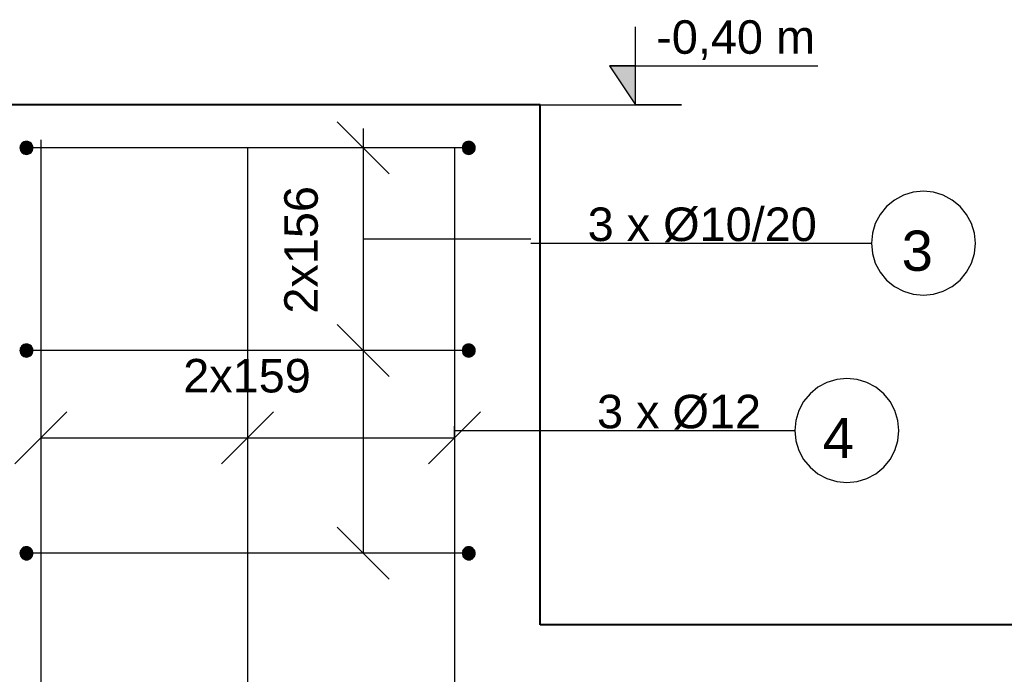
# Model space of a CAD drawing. Extents: x 68682 to 121374, y -47510 to -252.
# Tile 27 of 38: x 102433 to 104325, y -4450 to -3191. Entities that reach past the tile are written whole.
import ezdxf

# ---------------------------------------------------------------- set-up
doc = ezdxf.new("R2010")
doc.units = 0
doc.header["$LTSCALE"] = 1.125
doc.layers.add('--K_Fundamenty_lawy_przekroj', color=41, linetype='Continuous', lineweight=40)
doc.layers.add('--TW_Wymiary', color=1, linetype='Continuous')
doc.layers.add('BZ_PRETW', color=3, linetype='Continuous')
doc.styles.add('ISOCPEUR', font='arial.ttf', dxfattribs={"width": 0.8, "height": 150})

msp = doc.modelspace()

# ---------------------------------------------------------------- hatches: boundary and pattern name
at = {"linetype": 'Continuous'}
msp.add_hatch(color=256, dxfattribs=at).paths.add_polyline_path([(103616.31, -3354.35), (103566.31, -3279.35), (103616.31, -3279.35)])
at = {"layer": 'BZ_PRETW', "linetype": 'Continuous'}
for points in [[(102446.07, -3447.4), (102438.72, -3430.12), (102446.07, -3424.79)], [(102443.63, -3449.55), (102441.28, -3425.74), (102443.63, -3425.03)], [(102446.07, -3449.79), (102443.63, -3425.03), (102446.07, -3424.79)], [(102443.63, -3449.55), (102443.63, -3425.03), (102446.07, -3449.79)], [(102446.07, -3449.79), (102446.07, -3424.79), (102448.51, -3449.55)], [(102448.51, -3449.55), (102446.07, -3424.79), (102448.51, -3425.03)], [(102446.07, -3447.4), (102446.07, -3424.79), (102453.41, -3447.4)], [(102453.41, -3447.4), (102446.07, -3424.79), (102453.41, -3430.12)], [(102448.51, -3449.55), (102448.51, -3425.03), (102450.85, -3448.83)], [(102450.85, -3448.83), (102448.51, -3425.03), (102450.85, -3425.74)], [(103296.07, -3447.4), (103288.72, -3430.12), (103296.07, -3424.79)], [(103293.63, -3449.55), (103291.28, -3425.74), (103293.63, -3425.03)], [(103296.07, -3449.79), (103293.63, -3425.03), (103296.07, -3424.79)], [(103293.63, -3449.55), (103293.63, -3425.03), (103296.07, -3449.79)], [(103296.07, -3449.79), (103296.07, -3424.79), (103298.51, -3449.55)], [(103298.51, -3449.55), (103296.07, -3424.79), (103298.51, -3425.03)], [(103296.07, -3447.4), (103296.07, -3424.79), (103303.41, -3447.4)], [(103303.41, -3447.4), (103296.07, -3424.79), (103303.41, -3430.12)], [(103298.51, -3449.55), (103298.51, -3425.03), (103300.85, -3448.83)], [(103300.85, -3448.83), (103298.51, -3425.03), (103300.85, -3425.74)], [(102433.81, -3439.72), (102433.57, -3437.29), (102433.81, -3434.85)], [(102434.52, -3442.07), (102433.81, -3434.85), (102434.52, -3432.5)], [(102433.81, -3439.72), (102433.81, -3434.85), (102434.52, -3442.07)], [(102438.72, -3447.4), (102434.18, -3433.42), (102438.72, -3430.12)], [(102435.67, -3444.23), (102434.52, -3432.5), (102435.67, -3430.34)], [(102434.52, -3442.07), (102434.52, -3432.5), (102435.67, -3444.23)], [(102437.23, -3446.12), (102435.67, -3430.34), (102437.23, -3428.45)], [(102435.67, -3444.23), (102435.67, -3430.34), (102437.23, -3446.12)], [(102439.12, -3447.68), (102437.23, -3428.45), (102439.12, -3426.89)], [(102437.23, -3446.12), (102437.23, -3428.45), (102439.12, -3447.68)], [(102438.72, -3447.4), (102438.72, -3430.12), (102446.07, -3447.4)], [(102441.28, -3448.83), (102439.12, -3426.89), (102441.28, -3425.74)], [(102439.12, -3447.68), (102439.12, -3426.89), (102441.28, -3448.83)], [(102441.28, -3448.83), (102441.28, -3425.74), (102443.63, -3449.55)], [(102450.85, -3448.83), (102450.85, -3425.74), (102453.01, -3447.68)], [(102453.01, -3447.68), (102450.85, -3425.74), (102453.01, -3426.89)], [(102453.01, -3447.68), (102453.01, -3426.89), (102454.91, -3446.12)], [(102454.91, -3446.12), (102453.01, -3426.89), (102454.91, -3428.45)], [(102453.41, -3447.4), (102453.41, -3430.12), (102457.95, -3433.42)], [(102454.91, -3446.12), (102454.91, -3428.45), (102456.46, -3444.23)], [(102456.46, -3444.23), (102454.91, -3428.45), (102456.46, -3430.34)], [(102456.46, -3444.23), (102456.46, -3430.34), (102457.61, -3442.07)], [(102457.61, -3442.07), (102456.46, -3430.34), (102457.61, -3432.5)], [(102457.61, -3442.07), (102457.61, -3432.5), (102458.33, -3439.72)], [(102458.33, -3439.72), (102457.61, -3432.5), (102458.33, -3434.85)], [(102458.33, -3439.72), (102458.33, -3434.85), (102458.57, -3437.29)], [(103283.81, -3439.72), (103283.57, -3437.29), (103283.81, -3434.85)], [(103284.52, -3442.07), (103283.81, -3434.85), (103284.52, -3432.5)], [(103283.81, -3439.72), (103283.81, -3434.85), (103284.52, -3442.07)], [(103288.72, -3447.4), (103284.18, -3433.42), (103288.72, -3430.12)], [(103285.67, -3444.23), (103284.52, -3432.5), (103285.67, -3430.34)], [(103284.52, -3442.07), (103284.52, -3432.5), (103285.67, -3444.23)], [(103287.23, -3446.12), (103285.67, -3430.34), (103287.23, -3428.45)], [(103285.67, -3444.23), (103285.67, -3430.34), (103287.23, -3446.12)], [(103289.12, -3447.68), (103287.23, -3428.45), (103289.12, -3426.89)], [(103287.23, -3446.12), (103287.23, -3428.45), (103289.12, -3447.68)], [(103288.72, -3447.4), (103288.72, -3430.12), (103296.07, -3447.4)], [(103291.28, -3448.83), (103289.12, -3426.89), (103291.28, -3425.74)], [(103289.12, -3447.68), (103289.12, -3426.89), (103291.28, -3448.83)], [(103291.28, -3448.83), (103291.28, -3425.74), (103293.63, -3449.55)], [(103300.85, -3448.83), (103300.85, -3425.74), (103303.01, -3447.68)], [(103303.01, -3447.68), (103300.85, -3425.74), (103303.01, -3426.89)], [(103303.01, -3447.68), (103303.01, -3426.89), (103304.91, -3446.12)], [(103304.91, -3446.12), (103303.01, -3426.89), (103304.91, -3428.45)], [(103303.41, -3447.4), (103303.41, -3430.12), (103307.95, -3433.42)], [(103304.91, -3446.12), (103304.91, -3428.45), (103306.46, -3444.23)], [(103306.46, -3444.23), (103304.91, -3428.45), (103306.46, -3430.34)], [(103306.46, -3444.23), (103306.46, -3430.34), (103307.61, -3442.07)], [(103307.61, -3442.07), (103306.46, -3430.34), (103307.61, -3432.5)], [(103307.61, -3442.07), (103307.61, -3432.5), (103308.33, -3439.72)], [(103308.33, -3439.72), (103307.61, -3432.5), (103308.33, -3434.85)], [(103308.33, -3439.72), (103308.33, -3434.85), (103308.57, -3437.29)], [(102434.52, -3831.85), (102433.81, -3824.63), (102434.52, -3822.28)], [(102438.72, -3837.18), (102434.18, -3823.21), (102438.72, -3819.91)], [(102435.67, -3834.01), (102434.52, -3822.28), (102435.67, -3820.12)], [(102434.52, -3831.85), (102434.52, -3822.28), (102435.67, -3834.01)], [(102437.23, -3835.91), (102435.67, -3820.12), (102437.23, -3818.23)], [(102435.67, -3834.01), (102435.67, -3820.12), (102437.23, -3835.91)], [(102439.12, -3837.46), (102437.23, -3818.23), (102439.12, -3816.67)], [(102437.23, -3835.91), (102437.23, -3818.23), (102439.12, -3837.46)], [(102446.07, -3837.18), (102438.72, -3819.91), (102446.07, -3814.57)], [(102438.72, -3837.18), (102438.72, -3819.91), (102446.07, -3837.18)], [(102441.28, -3838.62), (102439.12, -3816.67), (102441.28, -3815.52)], [(102439.12, -3837.46), (102439.12, -3816.67), (102441.28, -3838.62)], [(102443.63, -3839.33), (102441.28, -3815.52), (102443.63, -3814.81)], [(102441.28, -3838.62), (102441.28, -3815.52), (102443.63, -3839.33)], [(102446.07, -3839.57), (102443.63, -3814.81), (102446.07, -3814.57)], [(102443.63, -3839.33), (102443.63, -3814.81), (102446.07, -3839.57)], [(102446.07, -3839.57), (102446.07, -3814.57), (102448.51, -3839.33)], [(102448.51, -3839.33), (102446.07, -3814.57), (102448.51, -3814.81)], [(102446.07, -3837.18), (102446.07, -3814.57), (102453.41, -3837.18)], [(102453.41, -3837.18), (102446.07, -3814.57), (102453.41, -3819.91)], [(102448.51, -3839.33), (102448.51, -3814.81), (102450.85, -3838.62)], [(102450.85, -3838.62), (102448.51, -3814.81), (102450.85, -3815.52)], [(102450.85, -3838.62), (102450.85, -3815.52), (102453.01, -3837.46)], [(102453.01, -3837.46), (102450.85, -3815.52), (102453.01, -3816.67)], [(102453.01, -3837.46), (102453.01, -3816.67), (102454.91, -3835.91)], [(102454.91, -3835.91), (102453.01, -3816.67), (102454.91, -3818.23)], [(102453.41, -3837.18), (102453.41, -3819.91), (102457.95, -3823.21)], [(102454.91, -3835.91), (102454.91, -3818.23), (102456.46, -3834.01)], [(102456.46, -3834.01), (102454.91, -3818.23), (102456.46, -3820.12)], [(102456.46, -3834.01), (102456.46, -3820.12), (102457.61, -3831.85)], [(102457.61, -3831.85), (102456.46, -3820.12), (102457.61, -3822.28)], [(102457.61, -3831.85), (102457.61, -3822.28), (102458.33, -3829.51)], [(102458.33, -3829.51), (102457.61, -3822.28), (102458.33, -3824.63)], [(103284.52, -3831.85), (103283.81, -3824.63), (103284.52, -3822.28)], [(103288.72, -3837.18), (103284.18, -3823.21), (103288.72, -3819.91)], [(103285.67, -3834.01), (103284.52, -3822.28), (103285.67, -3820.12)], [(103284.52, -3831.85), (103284.52, -3822.28), (103285.67, -3834.01)], [(103287.23, -3835.91), (103285.67, -3820.12), (103287.23, -3818.23)], [(103285.67, -3834.01), (103285.67, -3820.12), (103287.23, -3835.91)], [(103289.12, -3837.46), (103287.23, -3818.23), (103289.12, -3816.67)], [(103287.23, -3835.91), (103287.23, -3818.23), (103289.12, -3837.46)], [(103296.07, -3837.18), (103288.72, -3819.91), (103296.07, -3814.57)], [(103288.72, -3837.18), (103288.72, -3819.91), (103296.07, -3837.18)], [(103291.28, -3838.62), (103289.12, -3816.67), (103291.28, -3815.52)], [(103289.12, -3837.46), (103289.12, -3816.67), (103291.28, -3838.62)], [(103293.63, -3839.33), (103291.28, -3815.52), (103293.63, -3814.81)], [(103291.28, -3838.62), (103291.28, -3815.52), (103293.63, -3839.33)], [(103296.07, -3839.57), (103293.63, -3814.81), (103296.07, -3814.57)], [(103293.63, -3839.33), (103293.63, -3814.81), (103296.07, -3839.57)], [(103296.07, -3839.57), (103296.07, -3814.57), (103298.51, -3839.33)], [(103298.51, -3839.33), (103296.07, -3814.57), (103298.51, -3814.81)], [(103296.07, -3837.18), (103296.07, -3814.57), (103303.41, -3837.18)], [(103303.41, -3837.18), (103296.07, -3814.57), (103303.41, -3819.91)], [(103298.51, -3839.33), (103298.51, -3814.81), (103300.85, -3838.62)], [(103300.85, -3838.62), (103298.51, -3814.81), (103300.85, -3815.52)], [(103300.85, -3838.62), (103300.85, -3815.52), (103303.01, -3837.46)], [(103303.01, -3837.46), (103300.85, -3815.52), (103303.01, -3816.67)], [(103303.01, -3837.46), (103303.01, -3816.67), (103304.91, -3835.91)], [(103304.91, -3835.91), (103303.01, -3816.67), (103304.91, -3818.23)], [(103303.41, -3837.18), (103303.41, -3819.91), (103307.95, -3823.21)], [(103304.91, -3835.91), (103304.91, -3818.23), (103306.46, -3834.01)], [(103306.46, -3834.01), (103304.91, -3818.23), (103306.46, -3820.12)], [(103306.46, -3834.01), (103306.46, -3820.12), (103307.61, -3831.85)], [(103307.61, -3831.85), (103306.46, -3820.12), (103307.61, -3822.28)], [(103307.61, -3831.85), (103307.61, -3822.28), (103308.33, -3829.51)], [(103308.33, -3829.51), (103307.61, -3822.28), (103308.33, -3824.63)], [(102433.81, -3829.51), (102433.57, -3827.07), (102433.81, -3824.63)], [(102433.81, -3829.51), (102433.81, -3824.63), (102434.52, -3831.85)], [(102458.33, -3829.51), (102458.33, -3824.63), (102458.57, -3827.07)], [(103283.81, -3829.51), (103283.57, -3827.07), (103283.81, -3824.63)], [(103283.81, -3829.51), (103283.81, -3824.63), (103284.52, -3831.85)], [(103308.33, -3829.51), (103308.33, -3824.63), (103308.57, -3827.07)], [(102433.81, -4219.29), (102433.57, -4216.85), (102433.81, -4214.41)], [(102434.52, -4221.63), (102433.81, -4214.41), (102434.52, -4212.07)], [(102433.81, -4219.29), (102433.81, -4214.41), (102434.52, -4221.63)], [(102438.72, -4226.96), (102434.18, -4212.99), (102438.72, -4209.69)], [(102435.67, -4223.8), (102434.52, -4212.07), (102435.67, -4209.91)], [(102434.52, -4221.63), (102434.52, -4212.07), (102435.67, -4223.8)], [(102437.23, -4225.69), (102435.67, -4209.91), (102437.23, -4208.01)], [(102435.67, -4223.8), (102435.67, -4209.91), (102437.23, -4225.69)], [(102439.12, -4227.24), (102437.23, -4208.01), (102439.12, -4206.46)], [(102437.23, -4225.69), (102437.23, -4208.01), (102439.12, -4227.24)], [(102446.07, -4226.96), (102438.72, -4209.69), (102446.07, -4204.35)], [(102438.72, -4226.96), (102438.72, -4209.69), (102446.07, -4226.96)], [(102441.28, -4228.4), (102439.12, -4206.46), (102441.28, -4205.3)], [(102439.12, -4227.24), (102439.12, -4206.46), (102441.28, -4228.4)], [(102443.63, -4229.11), (102441.28, -4205.3), (102443.63, -4204.59)], [(102441.28, -4228.4), (102441.28, -4205.3), (102443.63, -4229.11)], [(102446.07, -4229.35), (102443.63, -4204.59), (102446.07, -4204.35)], [(102443.63, -4229.11), (102443.63, -4204.59), (102446.07, -4229.35)], [(102446.07, -4229.35), (102446.07, -4204.35), (102448.51, -4229.11)], [(102448.51, -4229.11), (102446.07, -4204.35), (102448.51, -4204.59)], [(102446.07, -4226.96), (102446.07, -4204.35), (102453.41, -4226.96)], [(102453.41, -4226.96), (102446.07, -4204.35), (102453.41, -4209.69)], [(102448.51, -4229.11), (102448.51, -4204.59), (102450.85, -4228.4)], [(102450.85, -4228.4), (102448.51, -4204.59), (102450.85, -4205.3)], [(102450.85, -4228.4), (102450.85, -4205.3), (102453.01, -4227.24)], [(102453.01, -4227.24), (102450.85, -4205.3), (102453.01, -4206.46)], [(102453.01, -4227.24), (102453.01, -4206.46), (102454.91, -4225.69)], [(102454.91, -4225.69), (102453.01, -4206.46), (102454.91, -4208.01)], [(102453.41, -4226.96), (102453.41, -4209.69), (102457.95, -4212.99)], [(102454.91, -4225.69), (102454.91, -4208.01), (102456.46, -4223.8)], [(102456.46, -4223.8), (102454.91, -4208.01), (102456.46, -4209.91)], [(102456.46, -4223.8), (102456.46, -4209.91), (102457.61, -4221.63)], [(102457.61, -4221.63), (102456.46, -4209.91), (102457.61, -4212.07)], [(102457.61, -4221.63), (102457.61, -4212.07), (102458.33, -4219.29)], [(102458.33, -4219.29), (102457.61, -4212.07), (102458.33, -4214.41)], [(102458.33, -4219.29), (102458.33, -4214.41), (102458.57, -4216.85)], [(103283.81, -4219.29), (103283.57, -4216.85), (103283.81, -4214.41)], [(103284.52, -4221.63), (103283.81, -4214.41), (103284.52, -4212.07)], [(103283.81, -4219.29), (103283.81, -4214.41), (103284.52, -4221.63)], [(103288.72, -4226.96), (103284.18, -4212.99), (103288.72, -4209.69)], [(103285.67, -4223.8), (103284.52, -4212.07), (103285.67, -4209.91)], [(103284.52, -4221.63), (103284.52, -4212.07), (103285.67, -4223.8)], [(103287.23, -4225.69), (103285.67, -4209.91), (103287.23, -4208.01)], [(103285.67, -4223.8), (103285.67, -4209.91), (103287.23, -4225.69)], [(103289.12, -4227.24), (103287.23, -4208.01), (103289.12, -4206.46)], [(103287.23, -4225.69), (103287.23, -4208.01), (103289.12, -4227.24)], [(103296.07, -4226.96), (103288.72, -4209.69), (103296.07, -4204.35)], [(103288.72, -4226.96), (103288.72, -4209.69), (103296.07, -4226.96)], [(103291.28, -4228.4), (103289.12, -4206.46), (103291.28, -4205.3)], [(103289.12, -4227.24), (103289.12, -4206.46), (103291.28, -4228.4)], [(103293.63, -4229.11), (103291.28, -4205.3), (103293.63, -4204.59)], [(103291.28, -4228.4), (103291.28, -4205.3), (103293.63, -4229.11)], [(103296.07, -4229.35), (103293.63, -4204.59), (103296.07, -4204.35)], [(103293.63, -4229.11), (103293.63, -4204.59), (103296.07, -4229.35)], [(103296.07, -4229.35), (103296.07, -4204.35), (103298.51, -4229.11)], [(103298.51, -4229.11), (103296.07, -4204.35), (103298.51, -4204.59)], [(103296.07, -4226.96), (103296.07, -4204.35), (103303.41, -4226.96)], [(103303.41, -4226.96), (103296.07, -4204.35), (103303.41, -4209.69)], [(103298.51, -4229.11), (103298.51, -4204.59), (103300.85, -4228.4)], [(103300.85, -4228.4), (103298.51, -4204.59), (103300.85, -4205.3)], [(103300.85, -4228.4), (103300.85, -4205.3), (103303.01, -4227.24)], [(103303.01, -4227.24), (103300.85, -4205.3), (103303.01, -4206.46)], [(103303.01, -4227.24), (103303.01, -4206.46), (103304.91, -4225.69)], [(103304.91, -4225.69), (103303.01, -4206.46), (103304.91, -4208.01)], [(103303.41, -4226.96), (103303.41, -4209.69), (103307.95, -4212.99)], [(103304.91, -4225.69), (103304.91, -4208.01), (103306.46, -4223.8)], [(103306.46, -4223.8), (103304.91, -4208.01), (103306.46, -4209.91)], [(103306.46, -4223.8), (103306.46, -4209.91), (103307.61, -4221.63)], [(103307.61, -4221.63), (103306.46, -4209.91), (103307.61, -4212.07)], [(103307.61, -4221.63), (103307.61, -4212.07), (103308.33, -4219.29)], [(103308.33, -4219.29), (103307.61, -4212.07), (103308.33, -4214.41)], [(103308.33, -4219.29), (103308.33, -4214.41), (103308.57, -4216.85)]]:
    msp.add_hatch(color=256, dxfattribs=at).paths.add_polyline_path(points)

# ---------------------------------------------------------------- linework, layer by layer
at = {"layer": '--K_Fundamenty_lawy_przekroj'}
for p, q in [((103433.57, -3354.35), (102308.57, -3354.35)), ((103433.57, -4354.35), (103433.57, -3354.35)), ((105371.07, -4354.35), (103433.57, -4354.35))]:
    msp.add_line(p, q, dxfattribs=at)
at = {"layer": '--TW_Wymiary'}
for p, q in [((103143.46, -3487.29), (103043.46, -3387.29)), ((103043.46, -3387.29), (103143.46, -3487.29)), ((103165.83, -3437.29), (102973.46, -3437.29)), ((103165.83, -3437.29), (102973.46, -3437.29)), ((103093.46, -3437.29), (103093.46, -3827.07)), ((103093.46, -3437.29), (103093.46, -3437.29)), ((104114.32, -3537.57), (104099.16, -3550.01)), ((104131.6, -3528.33), (104114.32, -3537.57)), ((104150.36, -3522.64), (104131.6, -3528.33)), ((104169.87, -3520.72), (104150.36, -3522.64)), ((104189.38, -3522.64), (104169.87, -3520.72)), ((104208.14, -3528.33), (104189.38, -3522.64)), ((104225.43, -3537.57), (104208.14, -3528.33)), ((104240.58, -3550.01), (104225.43, -3537.57)), ((104099.16, -3550.01), (104086.73, -3565.16)), ((104253.02, -3565.16), (104240.58, -3550.01)), ((104086.73, -3565.16), (104077.49, -3582.45)), ((104262.26, -3582.45), (104253.02, -3565.16)), ((104077.49, -3582.45), (104071.79, -3601.21)), ((104267.95, -3601.21), (104262.26, -3582.45)), ((103093.46, -3612.35), (103415.6, -3612.35)), ((104071.79, -3601.21), (104069.87, -3620.72)), ((104269.87, -3620.72), (104267.95, -3601.21)), ((103415.6, -3620.72), (104069.87, -3620.72)), ((104069.87, -3620.72), (104071.79, -3640.23)), ((104267.95, -3640.23), (104269.87, -3620.72)), ((104071.79, -3640.23), (104077.49, -3658.99)), ((104262.26, -3658.99), (104267.95, -3640.23)), ((104077.49, -3658.99), (104086.73, -3676.28)), ((104253.02, -3676.28), (104262.26, -3658.99)), ((104086.73, -3676.28), (104099.16, -3691.43)), ((104240.58, -3691.43), (104253.02, -3676.28)), ((104099.16, -3691.43), (104114.32, -3703.87)), ((104114.32, -3703.87), (104131.6, -3713.11)), ((104208.14, -3713.11), (104225.43, -3703.87)), ((104225.43, -3703.87), (104240.58, -3691.43)), ((104131.6, -3713.11), (104150.36, -3718.8)), ((104150.36, -3718.8), (104169.87, -3720.72)), ((104169.87, -3720.72), (104189.38, -3718.8)), ((104189.38, -3718.8), (104208.14, -3713.11)), ((103143.46, -3877.07), (103043.46, -3777.07)), ((103043.46, -3777.07), (103143.46, -3877.07)), ((103165.83, -3827.07), (102973.46, -3827.07)), ((103165.83, -3827.07), (102973.46, -3827.07)), ((103093.46, -3827.07), (103093.46, -4216.85)), ((103093.46, -3827.07), (103093.46, -3827.07)), ((103967.28, -3897.69), (103952.12, -3910.13)), ((103984.57, -3888.45), (103967.28, -3897.69)), ((104003.33, -3882.76), (103984.57, -3888.45)), ((104022.83, -3880.84), (104003.33, -3882.76)), ((104042.34, -3882.76), (104022.83, -3880.84)), ((104061.1, -3888.45), (104042.34, -3882.76)), ((104078.39, -3897.69), (104061.1, -3888.45)), ((104093.55, -3910.13), (104078.39, -3897.69)), ((103952.12, -3910.13), (103939.69, -3925.28)), ((104105.98, -3925.28), (104093.55, -3910.13)), ((102473.57, -3922.7), (102473.57, -4115.08)), ((102473.57, -3922.7), (102473.57, -4115.08)), ((102871.07, -3922.7), (102871.07, -4115.08)), ((102871.07, -3922.7), (102871.07, -4115.08)), ((103268.57, -3922.7), (103268.57, -4115.08)), ((103268.57, -3922.7), (103268.57, -4115.08)), ((103939.69, -3925.28), (103930.45, -3942.57)), ((104115.22, -3942.57), (104105.98, -3925.28)), ((102523.57, -3945.08), (102423.57, -4045.08)), ((102921.07, -3945.08), (102821.07, -4045.08)), ((102821.07, -4045.08), (102921.07, -3945.08)), ((103218.57, -4045.08), (103318.57, -3945.08)), ((103930.45, -3942.57), (103924.76, -3961.33)), ((104120.91, -3961.33), (104115.22, -3942.57)), ((103268.57, -3995.08), (103268.57, -3972.46)), ((103924.76, -3961.33), (103922.83, -3980.84)), ((104122.83, -3980.84), (104120.91, -3961.33)), ((103268.57, -3980.84), (103922.83, -3980.84)), ((103922.83, -3980.84), (103924.76, -4000.35)), ((104120.91, -4000.35), (104122.83, -3980.84)), ((102473.57, -3995.08), (103268.57, -3995.08)), ((102473.57, -3995.08), (102871.07, -3995.08)), ((102871.07, -3995.08), (103268.57, -3995.08)), ((102871.07, -3995.08), (102871.07, -3995.08)), ((103268.57, -3995.08), (103268.57, -3995.08)), ((103268.57, -3995.08), (103268.57, -3995.08)), ((103924.76, -4000.35), (103930.45, -4019.11)), ((104115.22, -4019.11), (104120.91, -4000.35)), ((103930.45, -4019.11), (103939.69, -4036.4)), ((104105.98, -4036.4), (104115.22, -4019.11)), ((103939.69, -4036.4), (103952.12, -4051.55)), ((104093.55, -4051.55), (104105.98, -4036.4)), ((103952.12, -4051.55), (103967.28, -4063.99)), ((103967.28, -4063.99), (103984.57, -4073.23)), ((104061.1, -4073.23), (104078.39, -4063.99)), ((104078.39, -4063.99), (104093.55, -4051.55)), ((103984.57, -4073.23), (104003.33, -4078.92)), ((104003.33, -4078.92), (104022.83, -4080.84)), ((104022.83, -4080.84), (104042.34, -4078.92)), ((104042.34, -4078.92), (104061.1, -4073.23)), ((103043.46, -4166.85), (103143.46, -4266.85)), ((103165.83, -4216.85), (102973.46, -4216.85)), ((103165.83, -4216.85), (102973.46, -4216.85)), ((103093.46, -4216.85), (103093.46, -4216.85)), ((103093.46, -4216.85), (103093.46, -4216.85))]:
    msp.add_line(p, q, dxfattribs=at)
at = {"linetype": 'Continuous'}
for p, q in [((103616.31, -3354.35), (103616.31, -3204.31)), ((103566.31, -3279.35), (103616.31, -3354.35)), ((103566.31, -3279.35), (103966.81, -3279.35)), ((103616.31, -3279.35), (103566.31, -3279.35)), ((103566.31, -3279.35), (103616.31, -3354.35)), ((103616.31, -3354.35), (103616.31, -3279.35)), ((103367.93, -3354.35), (103705.24, -3354.35)), ((103705.24, -3354.35), (103616.31, -3354.35)), ((103093.46, -3399.77), (103093.46, -4216.85))]:
    msp.add_line(p, q, dxfattribs=at)
at = {"color": 3, "linetype": 'Continuous'}
for p, q in [((102473.57, -3875.08), (102473.57, -3875.08)), ((102473.57, -3875.08), (102473.57, -3875.08)), ((103268.57, -3875.08), (103268.57, -3875.08)), ((103268.57, -3875.08), (103268.57, -3875.08))]:
    msp.add_line(p, q, dxfattribs=at)
at = {"layer": 'BZ_PRETW', "linetype": 'Continuous'}
for p, q in [((102446.07, -3424.79), (102434.18, -3433.42)), ((102443.63, -3425.03), (102441.28, -3425.74)), ((102446.07, -3424.79), (102443.63, -3425.03)), ((102448.51, -3425.03), (102446.07, -3424.79)), ((102457.95, -3433.42), (102446.07, -3424.79)), ((102450.85, -3425.74), (102448.51, -3425.03)), ((102473.57, -3421.65), (102473.57, -5044.35)), ((103296.07, -3424.79), (103284.18, -3433.42)), ((103293.63, -3425.03), (103291.28, -3425.74)), ((103296.07, -3424.79), (103293.63, -3425.03)), ((103298.51, -3425.03), (103296.07, -3424.79)), ((103307.95, -3433.42), (103296.07, -3424.79)), ((103300.85, -3425.74), (103298.51, -3425.03)), ((102433.81, -3434.85), (102433.57, -3437.29)), ((102433.57, -3437.29), (102433.81, -3439.72)), ((102434.52, -3432.5), (102433.81, -3434.85)), ((102433.81, -3439.72), (102434.52, -3442.07)), ((102434.18, -3433.42), (102438.72, -3447.4)), ((102435.67, -3430.34), (102434.52, -3432.5)), ((102434.52, -3442.07), (102435.67, -3444.23)), ((102437.23, -3428.45), (102435.67, -3430.34)), ((102439.12, -3426.89), (102437.23, -3428.45)), ((102441.28, -3425.74), (102439.12, -3426.89)), ((102508.57, -3437.29), (102446.07, -3437.29)), ((102453.01, -3426.89), (102450.85, -3425.74)), ((102454.91, -3428.45), (102453.01, -3426.89)), ((102453.41, -3447.4), (102457.95, -3433.42)), ((102456.46, -3430.34), (102454.91, -3428.45)), ((102457.61, -3432.5), (102456.46, -3430.34)), ((102456.46, -3444.23), (102457.61, -3442.07)), ((102458.33, -3434.85), (102457.61, -3432.5)), ((102457.61, -3442.07), (102458.33, -3439.72)), ((102458.57, -3437.29), (102458.33, -3434.85)), ((102458.33, -3439.72), (102458.57, -3437.29)), ((102473.57, -3437.29), (102473.57, -5044.35)), ((103233.57, -3437.29), (102508.57, -3437.29)), ((102871.07, -3437.29), (102871.07, -5044.35)), ((103213.46, -3437.29), (103213.46, -3437.29)), ((103213.46, -3437.29), (103213.46, -3437.29)), ((103296.07, -3437.29), (103233.57, -3437.29)), ((103268.57, -3437.29), (103268.57, -5044.35)), ((103268.57, -3437.29), (103268.57, -5044.35)), ((103283.81, -3434.85), (103283.57, -3437.29)), ((103283.57, -3437.29), (103283.81, -3439.72)), ((103284.52, -3432.5), (103283.81, -3434.85)), ((103283.81, -3439.72), (103284.52, -3442.07)), ((103284.18, -3433.42), (103288.72, -3447.4)), ((103285.67, -3430.34), (103284.52, -3432.5)), ((103284.52, -3442.07), (103285.67, -3444.23)), ((103287.23, -3428.45), (103285.67, -3430.34)), ((103289.12, -3426.89), (103287.23, -3428.45)), ((103291.28, -3425.74), (103289.12, -3426.89)), ((103303.01, -3426.89), (103300.85, -3425.74)), ((103304.91, -3428.45), (103303.01, -3426.89)), ((103303.41, -3447.4), (103307.95, -3433.42)), ((103306.46, -3430.34), (103304.91, -3428.45)), ((103307.61, -3432.5), (103306.46, -3430.34)), ((103306.46, -3444.23), (103307.61, -3442.07)), ((103308.33, -3434.85), (103307.61, -3432.5)), ((103307.61, -3442.07), (103308.33, -3439.72)), ((103308.57, -3437.29), (103308.33, -3434.85)), ((103308.33, -3439.72), (103308.57, -3437.29)), ((102435.67, -3444.23), (102437.23, -3446.12)), ((102437.23, -3446.12), (102439.12, -3447.68)), ((102438.72, -3447.4), (102453.41, -3447.4)), ((102439.12, -3447.68), (102441.28, -3448.83)), ((102441.28, -3448.83), (102443.63, -3449.55)), ((102443.63, -3449.55), (102446.07, -3449.79)), ((102446.07, -3449.79), (102448.51, -3449.55)), ((102448.51, -3449.55), (102450.85, -3448.83)), ((102450.85, -3448.83), (102453.01, -3447.68)), ((102453.01, -3447.68), (102454.91, -3446.12)), ((102454.91, -3446.12), (102456.46, -3444.23)), ((103285.67, -3444.23), (103287.23, -3446.12)), ((103287.23, -3446.12), (103289.12, -3447.68)), ((103288.72, -3447.4), (103303.41, -3447.4)), ((103289.12, -3447.68), (103291.28, -3448.83)), ((103291.28, -3448.83), (103293.63, -3449.55)), ((103293.63, -3449.55), (103296.07, -3449.79)), ((103296.07, -3449.79), (103298.51, -3449.55)), ((103298.51, -3449.55), (103300.85, -3448.83)), ((103300.85, -3448.83), (103303.01, -3447.68)), ((103303.01, -3447.68), (103304.91, -3446.12)), ((103304.91, -3446.12), (103306.46, -3444.23)), ((102434.52, -3822.28), (102433.81, -3824.63)), ((102446.07, -3814.57), (102434.18, -3823.21)), ((102435.67, -3820.12), (102434.52, -3822.28)), ((102437.23, -3818.23), (102435.67, -3820.12)), ((102439.12, -3816.67), (102437.23, -3818.23)), ((102441.28, -3815.52), (102439.12, -3816.67)), ((102443.63, -3814.81), (102441.28, -3815.52)), ((102446.07, -3814.57), (102443.63, -3814.81)), ((102448.51, -3814.81), (102446.07, -3814.57)), ((102457.95, -3823.21), (102446.07, -3814.57)), ((102450.85, -3815.52), (102448.51, -3814.81)), ((102453.01, -3816.67), (102450.85, -3815.52)), ((102454.91, -3818.23), (102453.01, -3816.67)), ((102456.46, -3820.12), (102454.91, -3818.23)), ((102457.61, -3822.28), (102456.46, -3820.12)), ((102458.33, -3824.63), (102457.61, -3822.28)), ((103284.52, -3822.28), (103283.81, -3824.63)), ((103296.07, -3814.57), (103284.18, -3823.21)), ((103285.67, -3820.12), (103284.52, -3822.28)), ((103287.23, -3818.23), (103285.67, -3820.12)), ((103289.12, -3816.67), (103287.23, -3818.23)), ((103291.28, -3815.52), (103289.12, -3816.67)), ((103293.63, -3814.81), (103291.28, -3815.52)), ((103296.07, -3814.57), (103293.63, -3814.81)), ((103298.51, -3814.81), (103296.07, -3814.57)), ((103307.95, -3823.21), (103296.07, -3814.57)), ((103300.85, -3815.52), (103298.51, -3814.81)), ((103303.01, -3816.67), (103300.85, -3815.52)), ((103304.91, -3818.23), (103303.01, -3816.67)), ((103306.46, -3820.12), (103304.91, -3818.23)), ((103307.61, -3822.28), (103306.46, -3820.12)), ((103308.33, -3824.63), (103307.61, -3822.28)), ((102433.81, -3824.63), (102433.57, -3827.07)), ((102433.57, -3827.07), (102433.81, -3829.51)), ((102433.81, -3829.51), (102434.52, -3831.85)), ((102434.18, -3823.21), (102438.72, -3837.18)), ((102434.52, -3831.85), (102435.67, -3834.01)), ((102435.67, -3834.01), (102437.23, -3835.91)), ((102437.23, -3835.91), (102439.12, -3837.46)), ((102438.72, -3837.18), (102453.41, -3837.18)), ((102439.12, -3837.46), (102441.28, -3838.62)), ((102441.28, -3838.62), (102443.63, -3839.33)), ((102443.63, -3839.33), (102446.07, -3839.57)), ((102508.57, -3827.07), (102446.07, -3827.07)), ((102446.07, -3839.57), (102448.51, -3839.33)), ((102448.51, -3839.33), (102450.85, -3838.62)), ((102450.85, -3838.62), (102453.01, -3837.46)), ((102453.01, -3837.46), (102454.91, -3835.91)), ((102453.41, -3837.18), (102457.95, -3823.21)), ((102454.91, -3835.91), (102456.46, -3834.01)), ((102456.46, -3834.01), (102457.61, -3831.85)), ((102457.61, -3831.85), (102458.33, -3829.51)), ((102458.57, -3827.07), (102458.33, -3824.63)), ((102458.33, -3829.51), (102458.57, -3827.07)), ((103233.57, -3827.07), (102508.57, -3827.07)), ((103213.46, -3827.07), (103213.46, -3827.07)), ((103213.46, -3827.07), (103213.46, -3827.07)), ((103296.07, -3827.07), (103233.57, -3827.07)), ((103283.81, -3824.63), (103283.57, -3827.07)), ((103283.57, -3827.07), (103283.81, -3829.51)), ((103283.81, -3829.51), (103284.52, -3831.85)), ((103284.18, -3823.21), (103288.72, -3837.18)), ((103284.52, -3831.85), (103285.67, -3834.01)), ((103285.67, -3834.01), (103287.23, -3835.91)), ((103287.23, -3835.91), (103289.12, -3837.46)), ((103288.72, -3837.18), (103303.41, -3837.18)), ((103289.12, -3837.46), (103291.28, -3838.62)), ((103291.28, -3838.62), (103293.63, -3839.33)), ((103293.63, -3839.33), (103296.07, -3839.57)), ((103296.07, -3839.57), (103298.51, -3839.33)), ((103298.51, -3839.33), (103300.85, -3838.62)), ((103300.85, -3838.62), (103303.01, -3837.46)), ((103303.01, -3837.46), (103304.91, -3835.91)), ((103303.41, -3837.18), (103307.95, -3823.21)), ((103304.91, -3835.91), (103306.46, -3834.01)), ((103306.46, -3834.01), (103307.61, -3831.85)), ((103307.61, -3831.85), (103308.33, -3829.51)), ((103308.57, -3827.07), (103308.33, -3824.63)), ((103308.33, -3829.51), (103308.57, -3827.07)), ((102433.81, -4214.41), (102433.57, -4216.85)), ((102433.57, -4216.85), (102433.81, -4219.29)), ((102434.52, -4212.07), (102433.81, -4214.41)), ((102433.81, -4219.29), (102434.52, -4221.63)), ((102446.07, -4204.35), (102434.18, -4212.99)), ((102434.18, -4212.99), (102438.72, -4226.96)), ((102435.67, -4209.91), (102434.52, -4212.07)), ((102437.23, -4208.01), (102435.67, -4209.91)), ((102439.12, -4206.46), (102437.23, -4208.01)), ((102441.28, -4205.3), (102439.12, -4206.46)), ((102443.63, -4204.59), (102441.28, -4205.3)), ((102446.07, -4204.35), (102443.63, -4204.59)), ((102448.51, -4204.59), (102446.07, -4204.35)), ((102457.95, -4212.99), (102446.07, -4204.35)), ((102508.57, -4216.85), (102446.07, -4216.85)), ((102450.85, -4205.3), (102448.51, -4204.59)), ((102453.01, -4206.46), (102450.85, -4205.3)), ((102454.91, -4208.01), (102453.01, -4206.46)), ((102453.41, -4226.96), (102457.95, -4212.99)), ((102456.46, -4209.91), (102454.91, -4208.01)), ((102457.61, -4212.07), (102456.46, -4209.91)), ((102458.33, -4214.41), (102457.61, -4212.07)), ((102457.61, -4221.63), (102458.33, -4219.29)), ((102458.57, -4216.85), (102458.33, -4214.41)), ((102458.33, -4219.29), (102458.57, -4216.85)), ((103233.57, -4216.85), (102508.57, -4216.85)), ((103213.46, -4216.85), (103213.46, -4216.85)), ((103213.46, -4216.85), (103213.46, -4216.85)), ((103296.07, -4216.85), (103233.57, -4216.85)), ((103283.81, -4214.41), (103283.57, -4216.85)), ((103283.57, -4216.85), (103283.81, -4219.29)), ((103284.52, -4212.07), (103283.81, -4214.41)), ((103283.81, -4219.29), (103284.52, -4221.63)), ((103296.07, -4204.35), (103284.18, -4212.99)), ((103284.18, -4212.99), (103288.72, -4226.96)), ((103285.67, -4209.91), (103284.52, -4212.07)), ((103287.23, -4208.01), (103285.67, -4209.91)), ((103289.12, -4206.46), (103287.23, -4208.01)), ((103291.28, -4205.3), (103289.12, -4206.46)), ((103293.63, -4204.59), (103291.28, -4205.3)), ((103296.07, -4204.35), (103293.63, -4204.59)), ((103298.51, -4204.59), (103296.07, -4204.35)), ((103307.95, -4212.99), (103296.07, -4204.35)), ((103300.85, -4205.3), (103298.51, -4204.59)), ((103303.01, -4206.46), (103300.85, -4205.3)), ((103304.91, -4208.01), (103303.01, -4206.46)), ((103303.41, -4226.96), (103307.95, -4212.99)), ((103306.46, -4209.91), (103304.91, -4208.01)), ((103307.61, -4212.07), (103306.46, -4209.91)), ((103308.33, -4214.41), (103307.61, -4212.07)), ((103307.61, -4221.63), (103308.33, -4219.29)), ((103308.57, -4216.85), (103308.33, -4214.41)), ((103308.33, -4219.29), (103308.57, -4216.85)), ((102434.52, -4221.63), (102435.67, -4223.8)), ((102435.67, -4223.8), (102437.23, -4225.69)), ((102437.23, -4225.69), (102439.12, -4227.24)), ((102438.72, -4226.96), (102453.41, -4226.96)), ((102439.12, -4227.24), (102441.28, -4228.4)), ((102441.28, -4228.4), (102443.63, -4229.11)), ((102443.63, -4229.11), (102446.07, -4229.35)), ((102446.07, -4229.35), (102448.51, -4229.11)), ((102448.51, -4229.11), (102450.85, -4228.4)), ((102450.85, -4228.4), (102453.01, -4227.24)), ((102453.01, -4227.24), (102454.91, -4225.69)), ((102454.91, -4225.69), (102456.46, -4223.8)), ((102456.46, -4223.8), (102457.61, -4221.63)), ((103284.52, -4221.63), (103285.67, -4223.8)), ((103285.67, -4223.8), (103287.23, -4225.69)), ((103287.23, -4225.69), (103289.12, -4227.24)), ((103288.72, -4226.96), (103303.41, -4226.96)), ((103289.12, -4227.24), (103291.28, -4228.4)), ((103291.28, -4228.4), (103293.63, -4229.11)), ((103293.63, -4229.11), (103296.07, -4229.35)), ((103296.07, -4229.35), (103298.51, -4229.11)), ((103298.51, -4229.11), (103300.85, -4228.4)), ((103300.85, -4228.4), (103303.01, -4227.24)), ((103303.01, -4227.24), (103304.91, -4225.69)), ((103304.91, -4225.69), (103306.46, -4223.8)), ((103306.46, -4223.8), (103307.61, -4221.63))]:
    msp.add_line(p, q, dxfattribs=at)

# ---------------------------------------------------------------- texts
at = {"layer": '--TW_Wymiary', "style": 'ISOCPEUR'}
for s, height, p in [('3 x Ø10/20', 64.453, (103524.62, -3616.42)), ('3', 77.34, (104128.08, -3673.69)), ('2x159', 64.453, (102747.32, -3907.58)), ('3 x Ø12', 64.453, (103542.58, -3976.54)), ('4', 77.34, (103976.3, -4033.81))]:
    msp.add_text(s, height=height, dxfattribs=at).set_placement(p)
at = {"linetype": 'Continuous', "style": 'ISOCPEUR'}
msp.add_text('-0,40 m', height=64.453, dxfattribs=at).set_placement((103656.4, -3256.37))

# ---------------------------------------------------------------- wipeouts: each hides what was drawn before it
at = {"color": 0, "linetype": 'Continuous'}
msp.add_wipeout([(102903.3, -3471.49), (102903.3, -3792.86), (103033.62, -3792.86), (103033.62, -3471.49)], dxfattribs=at)

# ---------------------------------------------------------------- next in the draw order: texts
at = {"layer": '--TW_Wymiary', "style": 'ISOCPEUR'}
msp.add_text('2x156', height=64.453, rotation=90, dxfattribs=at).set_placement((103005.96, -3755.93))

doc.saveas('drawing.dxf')
